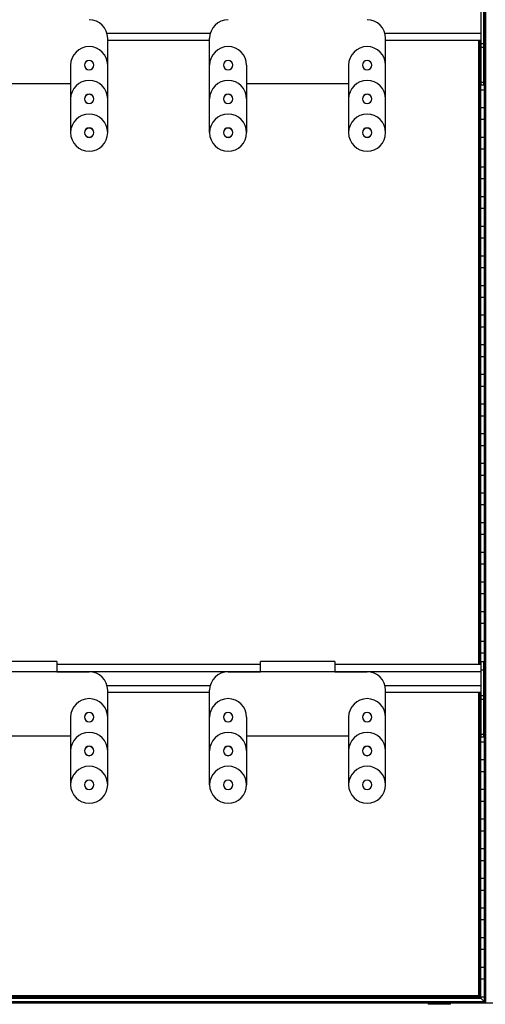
# Model space of a CAD drawing. Header units: millimetres. Extents: x -305 to 1920, y -1202 to 1202.
# Tile 3 of 6: x 808 to 1310, y -1202 to -139. Entities that reach past the tile are written whole.
import ezdxf

# ---------------------------------------------------------------- set-up
doc = ezdxf.new("R2010")
doc.units = ezdxf.units.MM

msp = doc.modelspace()

# ---------------------------------------------------------------- linework, layer by layer
at = {"color": 7, "linetype": 'Continuous', "lineweight": 25}
for p, q in [((1309.1, 1198.5), (1309.1, -1198.5)), ((1309.5, -1198.8), (1309.5, 1198.8)), ((1310.3, 1199.7), (1310.3, -1199.7)), ((1305.7, -209.2), (1305.7, -127.8)), ((1308.7, -209.2), (1308.7, -127.8)), ((902, -153.3), (1013.5, -153.3)), ((902.7, -260.6), (902.7, -158.7)), ((1012.7, -260.6), (1012.7, -158.7)), ((1202, -153.3), (1305.7, -153.3)), ((1202.7, -260.6), (1202.7, -158.7)), ((1308.7, -150.2), (1309.1, -150.2)), ((902.7, -160.8), (1012.7, -160.8)), ((1202.7, -160.8), (1305.7, -160.8)), ((1303.2, -834.8), (1303.2, -160.8)), ((1303.9, -160.8), (1303.9, -834.8)), ((1304.2, -834.8), (1304.2, -160.8)), ((1305, -160.8), (1305, -834.8)), ((1305.4, -834.8), (1305.4, -160.8)), ((1305.7, -169.8), (1305.4, -169.8)), ((1308.7, -164.7), (1305.7, -164.7)), ((1308.7, -168.5), (1305.7, -168.5)), ((1309.1, -169.8), (1308.7, -169.8)), ((862.7, -187.7), (862.7, -260.6)), ((1052.7, -187.7), (1052.7, -260.6)), ((1162.7, -187.7), (1162.7, -260.6)), ((1305.4, -182.2), (1305.7, -182.2)), ((1308.7, -182.2), (1309.1, -182.2)), ((1305.7, -201.8), (1305.4, -201.8)), ((1309.1, -201.8), (1308.7, -201.8)), ((752.7, -207.7), (862.7, -207.7)), ((1052.7, -207.7), (1162.7, -207.7)), ((1308.7, -206.3), (1305.7, -206.3)), ((1308.7, -209.2), (1305.7, -209.2)), ((1305.4, -214.2), (1309.1, -214.2)), ((1309.1, -233.8), (1305.4, -233.8)), ((1305.4, -246.2), (1309.1, -246.2)), ((1309.1, -265.8), (1305.4, -265.8)), ((1305.4, -278.2), (1309.1, -278.2)), ((1309.1, -297.8), (1305.4, -297.8)), ((1305.4, -310.2), (1309.1, -310.2)), ((1309.1, -329.8), (1305.4, -329.8)), ((1305.4, -342.2), (1309.1, -342.2)), ((1309.1, -361.8), (1305.4, -361.8)), ((1305.4, -374.2), (1309.1, -374.2)), ((1309.1, -393.8), (1305.4, -393.8)), ((1305.4, -406.2), (1309.1, -406.2)), ((1309.1, -425.8), (1305.4, -425.8)), ((1305.4, -438.2), (1309.1, -438.2)), ((1309.1, -457.8), (1305.4, -457.8)), ((1305.4, -470.2), (1309.1, -470.2)), ((1309.1, -489.8), (1305.4, -489.8)), ((1305.4, -502.2), (1309.1, -502.2)), ((1309.1, -521.8), (1305.4, -521.8)), ((1305.4, -534.2), (1309.1, -534.2)), ((1309.1, -553.8), (1305.4, -553.8)), ((1305.4, -566.2), (1309.1, -566.2)), ((1309.1, -585.8), (1305.4, -585.8)), ((1305.4, -598.2), (1309.1, -598.2)), ((1309.1, -617.8), (1305.4, -617.8)), ((1305.4, -630.2), (1309.1, -630.2)), ((1309.1, -649.8), (1305.4, -649.8)), ((1305.4, -662.2), (1309.1, -662.2)), ((1309.1, -681.8), (1305.4, -681.8)), ((1305.4, -694.2), (1309.1, -694.2)), ((1309.1, -713.8), (1305.4, -713.8)), ((1305.4, -726.2), (1309.1, -726.2)), ((1309.1, -745.8), (1305.4, -745.8)), ((1305.4, -758.2), (1309.1, -758.2)), ((1309.1, -777.8), (1305.4, -777.8)), ((1305.4, -790.2), (1309.1, -790.2)), ((1309.1, -809.8), (1305.4, -809.8)), ((1305.4, -822.2), (1309.1, -822.2)), ((847.7, -831.6), (767.7, -831.6)), ((847.7, -831.6), (847.7, -842.6)), ((1067.7, -834.8), (847.7, -834.8)), ((1147.7, -831.6), (1067.7, -831.6)), ((1067.7, -842.6), (1067.7, -831.6)), ((1147.7, -831.6), (1147.7, -842.6)), ((1305.7, -834.8), (1147.7, -834.8)), ((1305.7, -913.2), (1305.7, -831.8)), ((1308.7, -831.8), (1305.7, -831.8)), ((1308.7, -913.2), (1308.7, -831.8)), ((309.7, -842.3), (1305.7, -842.3)), ((847.7, -842.6), (882.7, -842.6)), ((1032.7, -842.6), (1067.7, -842.6)), ((1147.7, -842.6), (1182.7, -842.6)), ((1308.7, -840.8), (1305.7, -840.8)), ((1309.1, -841.8), (1308.7, -841.8)), ((902, -857.3), (1013.5, -857.3)), ((1202, -857.3), (1305.7, -857.3)), ((1308.7, -854.2), (1309.1, -854.2)), ((902.7, -964.6), (902.7, -862.6)), ((902.7, -864.8), (1012.7, -864.8)), ((1012.7, -964.6), (1012.7, -862.6)), ((1202.7, -964.6), (1202.7, -862.6)), ((1202.7, -864.8), (1305.7, -864.8)), ((1303.2, -1192.5), (1303.2, -864.8)), ((1303.9, -864.8), (1303.9, -1193.2)), ((1304.2, -1193.6), (1304.2, -864.8)), ((1305, -864.8), (1305, -1194.4)), ((1305.4, -1194.8), (1305.4, -864.8)), ((1308.7, -868.7), (1305.7, -868.7)), ((1305.7, -873.8), (1305.4, -873.8)), ((1308.7, -872.5), (1305.7, -872.5)), ((1309.1, -873.8), (1308.7, -873.8)), ((862.7, -891.6), (862.7, -964.6)), ((1052.7, -891.6), (1052.7, -964.6)), ((1162.7, -891.6), (1162.7, -964.6)), ((1305.4, -886.2), (1305.7, -886.2)), ((1308.7, -886.2), (1309.1, -886.2)), ((752.7, -911.6), (862.7, -911.6)), ((1052.7, -911.6), (1162.7, -911.6)), ((1305.7, -905.8), (1305.4, -905.8)), ((1308.7, -910.3), (1305.7, -910.3)), ((1308.7, -913.2), (1305.7, -913.2)), ((1309.1, -905.8), (1308.7, -905.8)), ((1305.4, -918.2), (1309.1, -918.2)), ((1309.1, -937.8), (1305.4, -937.8)), ((1305.4, -950.2), (1309.1, -950.2)), ((1309.1, -969.8), (1305.4, -969.8)), ((1305.4, -982.2), (1309.1, -982.2)), ((1309.1, -1001.8), (1305.4, -1001.8)), ((1305.4, -1014.2), (1309.1, -1014.2)), ((1309.1, -1033.8), (1305.4, -1033.8)), ((1305.4, -1046.2), (1309.1, -1046.2)), ((1309.1, -1065.8), (1305.4, -1065.8)), ((1305.4, -1078.2), (1309.1, -1078.2)), ((1309.1, -1097.8), (1305.4, -1097.8)), ((1305.4, -1110.2), (1309.1, -1110.2)), ((1309.1, -1129.8), (1305.4, -1129.8)), ((1305.4, -1142.2), (1309.1, -1142.2)), ((1309.1, -1161.8), (1305.4, -1161.8)), ((1305.4, -1174.2), (1309.1, -1174.2)), ((-304.9, -1200), (1920.4, -1200)), ((305.2, -1199.7), (1310.3, -1199.7)), ((306, -1198.8), (1309.5, -1198.8)), ((306.4, -1198.5), (1309.1, -1198.5)), ((310.1, -1194.8), (1305.4, -1194.8)), ((310.5, -1194.4), (1305, -1194.4)), ((311.3, -1193.6), (1304.2, -1193.6)), ((311.6, -1193.2), (1303.9, -1193.2)), ((1303.2, -1192.5), (312.3, -1192.5)), ((1248.5, -1200), (1248.5, -1201.6)), ((1254, -1200), (1254, -1201.6)), ((1272.7, -1201.6), (1272.7, -1200)), ((1303.2, -1192.5), (1303.9, -1193.2)), ((1305, -1194.4), (1304.2, -1193.6)), ((1309.1, -1193.8), (1305.4, -1193.8)), ((1305.4, -1194.8), (1309.1, -1198.5)), ((1310.3, -1199.7), (1309.5, -1198.8)), ((1272.7, -1201.6), (1248.5, -1201.6))]:
    msp.add_line(p, q, dxfattribs=at)
for centre, radius, start, end in [((882.7, -158.7), 20, 0, 90), ((1032.7, -158.7), 20, 90, 180), ((1182.7, -158.7), 20, 0, 90), ((882.7, -187.7), 20, 0, 180), ((1032.7, -187.7), 20, 0, 180), ((1182.7, -187.7), 20, 0, 180), ((882.7, -187.7), 5.1, 0, 180), ((882.7, -187.7), 5.1, 180, 0), ((882.7, -187.7), 5.05, 0, 180), ((882.7, -187.7), 5, 0, 180), ((882.7, -187.7), 5, 180, 0), ((882.7, -187.7), 5.05, 180, 0), ((1032.7, -187.7), 5.1, 0, 180), ((1032.7, -187.7), 5.1, 180, 0), ((1032.7, -187.7), 5.05, 0, 180), ((1032.7, -187.7), 5, 360, 180), ((1032.7, -187.7), 5, 180, 360), ((1032.7, -187.7), 5.05, 180, 360), ((1182.7, -187.7), 5.1, 360, 180), ((1182.7, -187.7), 5.1, 180, 360), ((1182.7, -187.7), 5.05, 0, 180), ((1182.7, -187.7), 5, 0, 180), ((1182.7, -187.7), 5, 180, 0), ((1182.7, -187.7), 5.05, 180, 0), ((882.7, -224.2), 20, 0, 180), ((1032.7, -224.2), 20, 0, 180), ((1182.7, -224.2), 20, 0, 180), ((882.7, -224.2), 5.1, 0, 180), ((882.7, -224.2), 5, 0, 180), ((1032.7, -224.2), 5.1, 0, 180), ((1032.7, -224.2), 5, 360, 180), ((1182.7, -224.2), 5.1, 0, 180), ((1182.7, -224.2), 5, 0, 180), ((882.7, -224.2), 5.1, 180, 0), ((882.7, -224.2), 5, 180, 0), ((1032.7, -224.2), 5.1, 180, 0), ((1032.7, -224.2), 5, 180, 360), ((1182.7, -224.2), 5.1, 180, 360), ((1182.7, -224.2), 5, 180, 0), ((882.7, -260.6), 20, 0, 180), ((1032.7, -260.6), 20, 0, 180), ((1182.7, -260.6), 20, 0, 180), ((882.7, -260.6), 20, 180, 0), ((882.7, -260.6), 5.1, 0, 180), ((882.7, -260.6), 5.1, 180, 0), ((882.7, -260.6), 5, 0, 180), ((882.7, -260.6), 5, 180, 0), ((1032.7, -260.6), 20, 180, 0), ((1032.7, -260.6), 5.1, 0, 180), ((1032.7, -260.6), 5.1, 180, 0), ((1032.7, -260.6), 5, 360, 180), ((1032.7, -260.6), 5, 180, 0), ((1182.7, -260.6), 20, 180, 0), ((1182.7, -260.6), 5.1, 0, 180), ((1182.7, -260.6), 5.1, 180, 360), ((1182.7, -260.6), 5, 0, 180), ((1182.7, -260.6), 5, 180, 0), ((882.7, -862.6), 20, 0, 90), ((1032.7, -862.6), 20, 90, 180), ((1182.7, -862.6), 20, 0, 90), ((882.7, -891.6), 20, 0, 180), ((1032.7, -891.6), 20, 0, 180), ((1182.7, -891.6), 20, 0, 180), ((882.7, -891.6), 5.1, 0, 180), ((882.7, -891.6), 5.1, 180, 0), ((882.7, -891.6), 5, 0, 180), ((882.7, -891.6), 5.05, 0, 180), ((882.7, -891.6), 5, 180, 0), ((882.7, -891.6), 5.05, 180, 0), ((1032.7, -891.6), 5.1, 0, 180), ((1032.7, -891.6), 5.1, 180, 0), ((1032.7, -891.6), 5, 0, 180), ((1032.7, -891.6), 5.05, 0, 180), ((1032.7, -891.6), 5, 180, 0), ((1032.7, -891.6), 5.05, 180, 0), ((1182.7, -891.6), 5.1, 360, 180), ((1182.7, -891.6), 5.1, 180, 360), ((1182.7, -891.6), 5, 0, 180), ((1182.7, -891.6), 5.05, 0, 180), ((1182.7, -891.6), 5, 180, 0), ((1182.7, -891.6), 5.05, 180, 0), ((882.7, -928.1), 20, 0, 180), ((1032.7, -928.1), 20, 0, 180), ((1182.7, -928.1), 20, 0, 180), ((882.7, -928.1), 5.1, 0, 180), ((882.7, -928.1), 5, 0, 180), ((1032.7, -928.1), 5.1, 0, 180), ((1032.7, -928.1), 5, 0, 180), ((1182.7, -928.1), 5.1, 360, 180), ((1182.7, -928.1), 5, 0, 180), ((882.7, -928.1), 5.1, 180, 0), ((882.7, -928.1), 5, 180, 0), ((1032.7, -928.1), 5.1, 180, 0), ((1032.7, -928.1), 5, 180, 0), ((1182.7, -928.1), 5.1, 180, 360), ((1182.7, -928.1), 5, 180, 0), ((882.7, -964.6), 20, 0, 180), ((1032.7, -964.6), 20, 0, 180), ((1182.7, -964.6), 20, 0, 180), ((882.7, -964.6), 20, 180, 0), ((882.7, -964.6), 5.1, 0, 180), ((882.7, -964.6), 5.1, 180, 0), ((882.7, -964.6), 5, 0, 180), ((882.7, -964.6), 5, 180, 0), ((1032.7, -964.6), 20, 180, 0), ((1032.7, -964.6), 5.1, 0, 180), ((1032.7, -964.6), 5.1, 180, 0), ((1032.7, -964.6), 5, 0, 180), ((1032.7, -964.6), 5, 180, 0), ((1182.7, -964.6), 20, 180, 0), ((1182.7, -964.6), 5.1, 360, 180), ((1182.7, -964.6), 5.1, 180, 360), ((1182.7, -964.6), 5, 0, 180), ((1182.7, -964.6), 5, 180, 0)]:
    msp.add_arc(centre, radius, start, end, dxfattribs=at)
for points, knots in [([(1303.9, -1193.2), (1303.9, -1193.3), (1303.9, -1193.3), (1303.9, -1193.3), (1304, -1193.4), (1304.1, -1193.5), (1304.2, -1193.6), (1304.2, -1193.6)], [0, 0, 0, 0, 0.146754, 0.316126, 0.510248, 0.757793, 1, 1, 1, 1]), ([(1303.9, -1193.2), (1303.9, -1193.3), (1303.9, -1193.3), (1303.9, -1193.3), (1304, -1193.4), (1304.1, -1193.5), (1304.2, -1193.6), (1304.2, -1193.6)], [0, 0, 0, 0, 0.146754, 0.316126, 0.510248, 0.757793, 1, 1, 1, 1]), ([(1305, -1194.4), (1305.1, -1194.4), (1305.2, -1194.5), (1305.3, -1194.7), (1305.3, -1194.7), (1305.4, -1194.7), (1305.4, -1194.7), (1305.4, -1194.8)], [0, 0, 0, 0, 0.3101202, 0.6161208, 0.7588957, 0.8860224, 1, 1, 1, 1]), ([(1305, -1194.4), (1305.1, -1194.4), (1305.2, -1194.5), (1305.3, -1194.7), (1305.3, -1194.7), (1305.4, -1194.7), (1305.4, -1194.7), (1305.4, -1194.8)], [0, 0, 0, 0, 0.31012, 0.616121, 0.758896, 0.886022, 1, 1, 1, 1]), ([(1309.1, -1198.5), (1309.1, -1198.5), (1309.1, -1198.5), (1309.2, -1198.6), (1309.2, -1198.6), (1309.3, -1198.7), (1309.4, -1198.8), (1309.5, -1198.8)], [0, 0, 0, 0, 0.146754, 0.316126, 0.510248, 0.757793, 1, 1, 1, 1]), ([(1309.1, -1198.5), (1309.1, -1198.5), (1309.1, -1198.5), (1309.2, -1198.6), (1309.2, -1198.6), (1309.3, -1198.7), (1309.4, -1198.8), (1309.5, -1198.8)], [0, 0, 0, 0, 0.1467542, 0.3161257, 0.5102478, 0.7577933, 1, 1, 1, 1])]:
    msp.add_open_spline(points, degree=3, knots=knots, dxfattribs=at)

doc.saveas('drawing.dxf')
